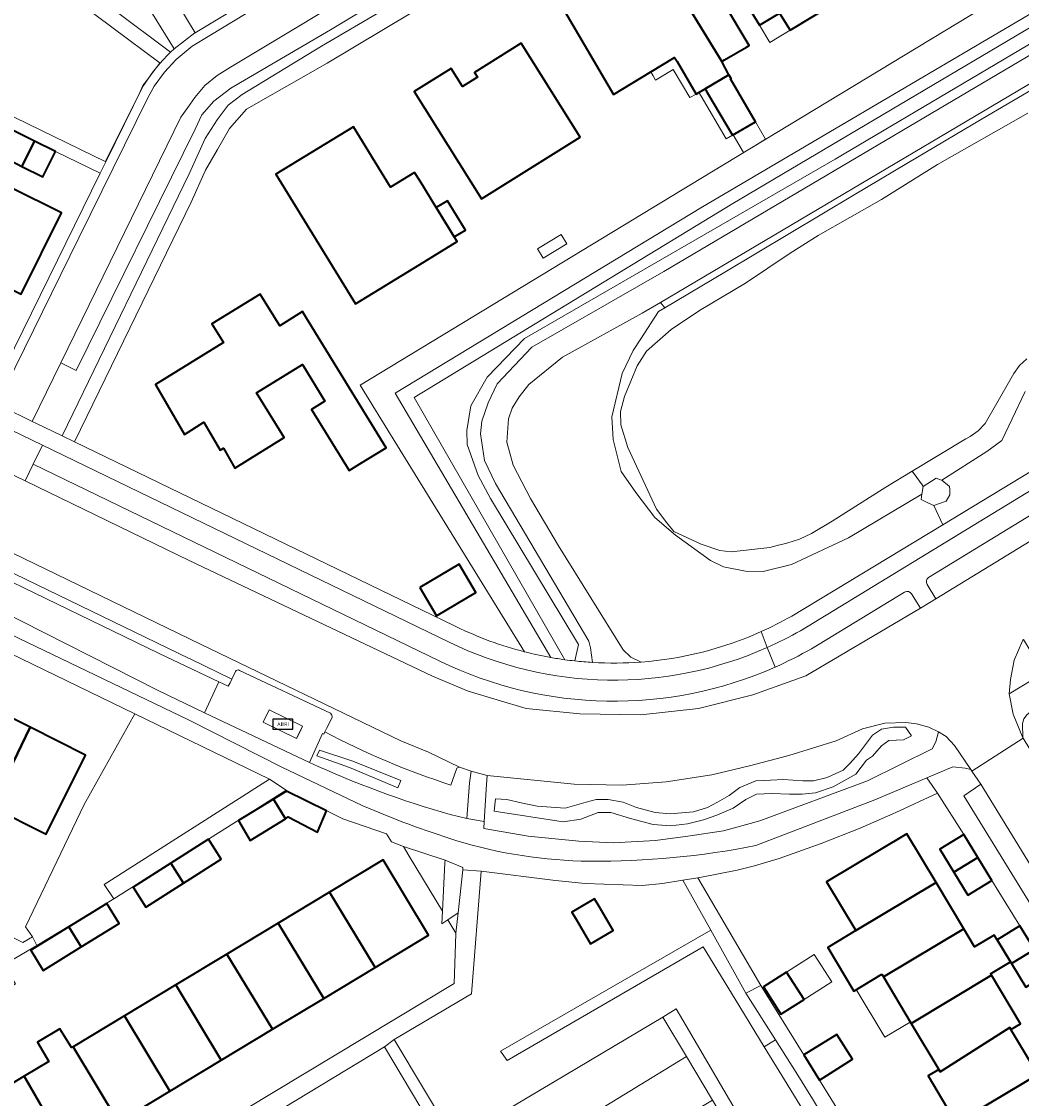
# Model space of a CAD drawing. Extents: x 147051 to 149075, y 463071 to 465537.
# Tile 93 of 229: x 147983 to 148083, y 464127 to 464235. Entities that reach past the tile are written whole.
import ezdxf
from ezdxf.enums import TextEntityAlignment as Align

# ---------------------------------------------------------------- set-up
doc = ezdxf.new("R2010")
doc.units = 0
doc.header["$LTSCALE"] = 0.5
doc.layers.get('0').update_dxf_attribs({"linetype": 'CONTINUOUS'})
for name, color, linetype, lineweight in [('B-PV-GR-BEPLANTING_CULTUUR_BOSPLANTSOEN-GV', 252, 'CONTINUOUS', 18), ('B-PV-GR-BEPLANTING_CULTUUR_HEESTERS-GV', 252, 'CONTINUOUS', 18), ('B-PV-IE-MEUBILAIR_WEGMEUBILAIR-S', 252, 'CONTINUOUS', 25), ('B-PV-IE-TERREINAFSCHEIDING_KUNSTMATIG_HEKWERK-G', 252, 'CONTINUOUS', 18), ('B-PV-OG-BEBOUWING-GV', 6, 'CONTINUOUS', 35), ('B-PV-OG-BEBOUWING_LUIFEL-GV', 6, 'CONTINUOUS', 18), ('B-PV-OG-TERREIN_BEGROEID-GV', 252, 'CONTINUOUS', 18), ('B-PV-OG-TERREIN_ERF-GV', 252, 'CONTINUOUS', 18), ('B-PV-OG-WATER_SLOOT-GV', 252, 'CONTINUOUS', 18), ('B-PV-VH-GESLOTENVERHARDING_ASFALT-GV', 252, 'CONTINUOUS', 18), ('B-PV-VH-GESLOTENVERHARDING_BETON-GV', 252, 'CONTINUOUS', 18), ('B-PV-VH-ONVERHARD_ZAND-GV', 252, 'CONTINUOUS', 18), ('B-PV-VH-OPENVERHARDING_BETONSTRAATSTEEN-GV', 252, 'CONTINUOUS', 18), ('B-PV-VH-OPENVERHARDING_TEGEL-GV', 252, 'CONTINUOUS', 18)]:
    doc.layers.add(name, color=color, linetype=linetype, lineweight=lineweight)
doc.styles.add('NLCS-ISO', font='NLCS-ISO.ttf')

# ---------------------------------------------------------------- blocks, each defined once
blk = doc.blocks.new('SIE-WEG_ABRI-SO')
blk.add_lwpolyline([(-5, -2.5), (5, -2.5), (5, 2.5), (-5, 2.5)], close=True)
at = {"style": 'NLCS-ISO'}
blk.add_text('ABRI', height=1.8, dxfattribs=at).set_placement((0, 0), align=Align.MIDDLE_CENTER)

msp = doc.modelspace()

# ---------------------------------------------------------------- linework, layer by layer
at = {"layer": 'B-PV-GR-BEPLANTING_CULTUUR_BOSPLANTSOEN-GV', "flags": 128}
for points in [[(148035.994, 464171.41), (148020.514, 464197.722), (148050.949, 464216.177), (148114.967, 464253.914), (148113.201, 464256.828), (148112.455, 464256.375), (148052.042, 464219.762), (148030.25, 464206.556), (148017.016, 464198.535), (148018.548, 464196.032), (148033.384, 464171.977)], [(148114.967, 464253.914), (148050.949, 464216.177)], [(148115.433, 464252.969), (148054.113, 464216.631)], [(148054.113, 464216.631), (148115.433, 464252.969)], [(148064.3, 464221.039), (148105.035, 464245.153)], [(148033.389, 464203.177), (148064.3, 464221.039)], [(148054.113, 464216.631), (148022.398, 464197.297)], [(148022.398, 464197.297), (148054.113, 464216.631)], [(148050.949, 464216.177), (148020.514, 464197.722)], [(148029.667, 464199.307), (148033.389, 464203.177)], [(148028.03, 464196.479), (148029.667, 464199.307)], [(148020.514, 464197.722), (148035.994, 464171.41)], [(148022.398, 464197.297), (148037.387, 464171.189)], [(148037.387, 464171.189), (148022.398, 464197.297)], [(148027.633, 464193.998), (148028.03, 464196.479)], [(148027.683, 464192.609), (148027.633, 464193.998)], [(148028.774, 464189.533), (148027.683, 464192.609)], [(148030.015, 464187.25), (148028.774, 464189.533)], [(148038.747, 464172.713), (148030.015, 464187.25)], [(148038.398, 464171.064), (148038.747, 464172.713)]]:
    msp.add_lwpolyline(points, dxfattribs=at)
at = {"layer": 'B-PV-GR-BEPLANTING_CULTUUR_BOSPLANTSOEN-GV'}
for points in [[(148033.384, 464171.977, 0.0187227), (148035.994, 464171.41)], [(148035.994, 464171.41, 0.0094365), (148037.387, 464171.189)], [(148037.387, 464171.189, 0.00694), (148038.398, 464171.064)]]:
    msp.add_lwpolyline(points, format="xyb", dxfattribs=at)
at = {"layer": 'B-PV-GR-BEPLANTING_CULTUUR_BOSPLANTSOEN-GV', "flags": 128}
for points in [[(148057.246, 464132.644), (148058.357, 464133.343), (148055.429, 464137.99), (148051.93, 464144.256), (148030.986, 464132.199), (148031.67, 464131.288), (148051.163, 464142.604), (148054.345, 464137.394)], [(148058.357, 464133.343), (148057.246, 464132.644), (148059.256, 464129.352), (148063.033, 464123.168), (148075.271, 464103.246), (148076.196, 464103.766), (148071.111, 464112.291), (148066.412, 464120.169), (148062.061, 464127.464), (148060.413, 464130.08)]]:
    msp.add_lwpolyline(points, close=True, dxfattribs=at)
at = {"layer": 'B-PV-GR-BEPLANTING_CULTUUR_HEESTERS-GV', "flags": 128}
for points in [[(147993.593, 464240), (147998.508, 464232.007), (148000.557, 464233.603), (148000.589, 464233.622), (147995.914, 464241.375)], [(148074.801, 464189.116), (148074.349, 464189.273), (148073.066, 464188.45), (148072.941, 464187.661), (148072.859, 464187.13), (148073.604, 464186.778), (148074.129, 464186.529), (148075.369, 464186.99), (148075.736, 464187.616), (148075.711, 464188.135), (148075.696, 464188.44), (148074.919, 464189.069)], [(148008.006, 464159.301), (147994.595, 464165.803), (147989.568, 464156.782), (147983.727, 464144.575), (147984.41, 464143.575), (147984.837, 464142.724), (147992.513, 464147.389), (147991.534, 464148.814)], [(148038.556, 464145.279), (148038.102, 464146.057), (148040.365, 464147.375), (148040.818, 464146.597), (148042.208, 464144.213), (148039.947, 464142.895)], [(147986.84, 464112.895), (147989.018, 464112.473), (147991.846, 464112.376), (147993.648, 464112.553), (147995.098, 464113.131), (148000, 464116.217), (148014.559, 464125.383), (148016.719, 464126.183), (148017.669, 464126.222), (148020.294, 464126.141), (148023.884, 464125.173), (148019.445, 464132.629)]]:
    msp.add_lwpolyline(points, close=True, dxfattribs=at)
msp.add_lwpolyline([(148063.033, 464123.168), (148059.256, 464129.352), (148057.246, 464132.644), (148054.345, 464137.394), (148051.163, 464142.604), (148031.67, 464131.288), (148030.986, 464132.199), (148051.93, 464144.256), (148049.155, 464149.226), (148047.12, 464148.909), (148045.092, 464148.708), (148039.417, 464148.9), (148036.47, 464149.21), (148029.079, 464150.122), (148028.11, 464137.929), (148020.396, 464133.354), (148026.462, 464123.292), (148047.163, 464135.577), (148048.473, 464136.437), (148049.478, 464134.721), (148054.577, 464126.011)], dxfattribs=at)
at = {"layer": 'B-PV-IE-TERREINAFSCHEIDING_KUNSTMATIG_HEKWERK-G', "flags": 128}
msp.add_lwpolyline([(147991.688, 464220.803), (147995.094, 464227.682), (147995.392, 464228.376), (147995.888, 464229.005), (147996.517, 464229.865), (147997.079, 464230.592)], dxfattribs=at)
at = {"layer": 'B-PV-OG-BEBOUWING-GV', "flags": 128}
for points in [[(148042.246, 464227.462), (148045.951, 464229.716), (148048.326, 464231.155), (148048.571, 464230.751), (148050.464, 464227.519), (148050.75, 464227.686), (148051.367, 464228.047), (148053.73, 464229.431), (148053.022, 464230.751), (148049.082, 464237.225), (148046.612, 464235.747), (148043.561, 464240.955), (148036.735, 464236.872)], [(148033.05, 464232.581), (148028.405, 464229.672), (148028.699, 464229.204), (148027.22, 464228.277), (148026.095, 464230.074), (148022.411, 464227.767), (148029.107, 464217.077), (148038.913, 464223.219)], [(148051.367, 464228.047), (148051.582, 464227.68), (148054.084, 464223.406), (148056.378, 464224.749), (148053.876, 464229.023), (148053.945, 464229.064), (148053.73, 464229.431)], [(147980.716, 464221.623), (147982.93, 464220.522), (147983.354, 464220.311), (147984.598, 464222.836), (147981.97, 464224.143)], [(148022.45, 464219.706), (148020.03, 464218.258), (148016.349, 464224.266), (148008.648, 464219.549), (148016.564, 464206.63), (148022.957, 464210.546), (148026.669, 464212.82), (148026.384, 464213.285), (148024.591, 464216.212), (148022.988, 464218.828)], [(147984.598, 464222.836), (147983.354, 464220.311), (147985.447, 464219.27), (147986.7, 464221.79)], [(147978.298, 464210.046), (147983.289, 464207.587), (147987.287, 464215.703), (147982.296, 464218.162)], [(148026.384, 464213.285), (148027.505, 464213.972), (148025.712, 464216.899), (148024.591, 464216.212)], [(148011.699, 464205.197), (148011.295, 464205.856), (148009.017, 464204.449), (148007.072, 464207.596), (148002.26, 464204.622), (148003.408, 464202.764), (147996.669, 464198.592), (147999.543, 464193.62), (148001.475, 464194.833), (148003.098, 464192.062), (148003.419, 464192.246), (148004.566, 464190.275), (148009.463, 464193.3), (148006.702, 464197.769), (148011.276, 464200.594), (148013.524, 464196.929), (148012.187, 464196.11), (148015.916, 464190.027), (148016.991, 464190.686), (148019.61, 464192.291)], [(148022.952, 464178.375), (148024.614, 464175.558), (148028.553, 464177.882), (148026.891, 464180.699)], [(147984.173, 464164.457), (147978.782, 464167.149), (147974.908, 464159.241), (147980.334, 464156.53)], [(147980.334, 464156.53), (147985.765, 464153.817), (147989.701, 464161.695), (147984.173, 464164.457)], [(148008.401, 464157.31), (148004.918, 464155.188), (148006.092, 464153.198), (148009.581, 464155.353)], [(148009.581, 464155.353), (148009.869, 464155.531), (148012.781, 464154.019), (148013.676, 464156.133), (148009.687, 464158.093), (148008.401, 464157.31)], [(147999.447, 464148.939), (148003.194, 464151.321), (148001.932, 464153.306), (147998.186, 464150.924)], [(148074.353, 464148.993), (148071.455, 464153.843), (148063.452, 464149.06), (148066.353, 464144.206)], [(148078.514, 464151.483), (148077.112, 464153.774), (148074.72, 464152.311), (148076.108, 464150.043)], [(147998.186, 464150.924), (147994.439, 464148.542), (147995.7, 464146.558), (147999.447, 464148.939)], [(148018.51, 464140.547), (148023.842, 464143.762), (148019.321, 464151.259), (148013.989, 464148.044)], [(148077.526, 464147.725), (148079.918, 464149.189), (148078.514, 464151.483), (148076.108, 464150.043)], [(148068.948, 464139.864), (148069.11, 464139.592), (148077.1, 464144.398), (148074.353, 464148.993), (148066.353, 464144.206), (148063.562, 464142.536), (148066.16, 464138.196)], [(148013.989, 464148.044), (148008.881, 464144.963), (148013.402, 464137.466), (148018.51, 464140.547)], [(147989.254, 464142.58), (147993.039, 464144.917), (147991.802, 464146.921), (147988.017, 464144.584)], [(148038.556, 464145.279), (148039.947, 464142.895), (148042.208, 464144.213), (148040.818, 464146.597), (148040.365, 464147.375), (148038.102, 464146.057)], [(147988.017, 464144.584), (147984.231, 464142.247), (147985.468, 464140.243), (147989.254, 464142.58)], [(148008.292, 464134.384), (148013.402, 464137.466), (148008.881, 464144.963), (148003.771, 464141.881)], [(148081.758, 464141.089), (148081.845, 464140.947), (148084.137, 464142.325), (148082.704, 464144.678), (148080.42, 464143.286)], [(148071.882, 464134.955), (148079.872, 464139.76), (148079.783, 464139.909), (148081.758, 464141.089), (148080.42, 464143.286), (148080.125, 464143.77), (148078.173, 464142.603), (148077.1, 464144.398), (148069.11, 464139.592)], [(148084.137, 464142.325), (148081.845, 464140.947), (148083.286, 464138.581), (148085.491, 464139.924), (148085.57, 464139.972)], [(148003.183, 464131.303), (148008.292, 464134.384), (148003.771, 464141.881), (147998.662, 464138.8)], [(148061.212, 464137.343), (148059.471, 464140.082), (148057.17, 464138.622), (148058.91, 464135.881)], [(148081.68, 464134.572), (148081.808, 464134.357), (148082.761, 464134.926), (148079.872, 464139.76), (148071.882, 464134.955), (148074.621, 464130.372), (148074.749, 464130.157)], [(147998.662, 464138.8), (147993.553, 464135.719), (147998.074, 464128.222), (148003.183, 464131.303)], [(147992.964, 464125.141), (147998.074, 464128.222), (147993.553, 464135.719), (147988.443, 464132.638)], [(147987.947, 464122.115), (147992.964, 464125.141), (147988.443, 464132.638), (147988.306, 464132.555), (147987.146, 464134.422), (147984.907, 464133.102), (147986.047, 464131.193), (147983.574, 464129.701)], [(148061.195, 464131.834), (148062.741, 464129.334), (148066.025, 464131.417), (148064.472, 464133.862)], [(148084.481, 464129.884), (148081.808, 464134.357), (148081.68, 464134.572), (148074.749, 464130.157), (148074.621, 464130.372), (148073.564, 464129.74), (148076.367, 464125.05)], [(147983.574, 464129.701), (147978.003, 464126.342), (147982.525, 464118.845), (147987.947, 464122.115)], [(148087.237, 464125.273), (148084.481, 464129.884), (148076.367, 464125.05), (148079.13, 464120.427)]]:
    msp.add_lwpolyline(points, close=True, dxfattribs=at)
for points in [[(148049.082, 464237.225), (148053.022, 464230.751), (148053.303, 464230.915), (148055.483, 464232.191), (148055.754, 464232.35), (148053.235, 464236.567)], [(148055.186, 464236.988), (148056.773, 464234.367), (148058.784, 464235.584), (148059.823, 464233.869), (148064.512, 464236.707)]]:
    msp.add_lwpolyline(points, dxfattribs=at)
at = {"layer": 'B-PV-OG-BEBOUWING_LUIFEL-GV', "flags": 128}
for points in [[(148059.823, 464233.869), (148058.784, 464235.584), (148056.773, 464234.367), (148057.812, 464232.652)], [(148045.951, 464229.716), (148046.185, 464229.324), (148046.43, 464228.914), (148048.171, 464229.956), (148049.846, 464227.157), (148050.464, 464227.519), (148048.571, 464230.751), (148048.326, 464231.155)], [(148050.965, 464227.319), (148053.467, 464223.045), (148054.084, 464223.406), (148051.582, 464227.68), (148051.367, 464228.047), (148050.75, 464227.686)], [(148055.191, 464221.687), (148056.057, 464222.194), (148057.385, 464223.028), (148056.378, 464224.749), (148054.159, 464223.45)], [(148034.695, 464212.107), (148035.259, 464211.176), (148037.612, 464212.603), (148037.048, 464213.533)], [(148011.299, 464164.57), (148007.973, 464166.194), (148007.375, 464164.969), (148010.701, 464163.345)], [(148025.765, 464145.276), (148026.774, 464145.966), (148027.23, 464150.269), (148027.254, 464150.511), (148025.472, 464151.215), (148025.46, 464150.968), (148025.232, 464146.15), (148025.171, 464144.87)], [(148059.471, 464140.082), (148061.212, 464137.343), (148063.973, 464139.097), (148062.233, 464141.835)], [(148068.948, 464139.864), (148066.401, 464138.34), (148069.242, 464133.59), (148071.783, 464135.104), (148069.11, 464139.592)]]:
    msp.add_lwpolyline(points, close=True, dxfattribs=at)
at = {"layer": 'B-PV-OG-TERREIN_BEGROEID-GV', "flags": 128}
for points in [[(147982.692, 464241.386), (147977.802, 464238.446), (147972.653, 464235.337), (147968.802, 464241.857), (147964.211, 464249.544), (147971.733, 464259.606), (147969.474, 464263.356), (147966.992, 464267.51), (147966.571, 464267.258), (147956.131, 464261.016), (147944.577, 464254.092), (147944.846, 464253.645), (147949.378, 464246.104), (147953.376, 464239.535), (147963.379, 464234.624), (147971.632, 464230.594), (147982.646, 464225.18), (147991.694, 464220.769), (147995.393, 464228.27), (147996.422, 464229.767), (147997.111, 464230.588)], [(148047.358, 464206.241), (148053.314, 464209.78), (148066.202, 464217.48), (148071.427, 464220.59), (148078.946, 464225.034), (148088.656, 464230.771), (148093.817, 464233.799), (148098.443, 464236.513), (148104.866, 464239.19), (148109.685, 464240.875), (148115.301, 464242.286), (148121.145, 464244.283), (148121.982, 464244.721), (148129.339, 464248.567), (148132.466, 464250.789), (148135.457, 464254.085), (148134.541, 464254.846), (148133.896, 464255.254), (148133.144, 464255.113), (148132.517, 464254.945), (148122.633, 464250.235), (148110.083, 464244.18), (148099.91, 464238.198), (148046.93, 464206.775)], [(147993.593, 464240), (147990.023, 464245.805), (147984.086, 464242.226), (147992.473, 464235.95), (147998.149, 464231.681), (147998.508, 464232.007)], [(147978.754, 464177.329), (147996.919, 464168.128), (148001.526, 464165.91), (148002.963, 464168.982), (147997.026, 464171.806), (147991.347, 464174.548), (147980.084, 464179.989), (147979.143, 464178.107)], [(148002.963, 464168.982), (148003.897, 464168.537), (148004.072, 464168.89), (148004.25, 464169.25), (148000.105, 464171.273), (148000, 464171.324), (147980.468, 464180.759), (147980.084, 464179.989), (147991.347, 464174.548), (147997.026, 464171.806)], [(148082.142, 464171.147), (148081.769, 464169.233), (148081.627, 464167.784), (148085.08, 464169.868), (148083.041, 464173.212), (148082.976, 464173.126)], [(148067.031, 464164.29), (148064.409, 464163.125), (148059.695, 464161.656), (148055.777, 464160.618), (148052.044, 464159.713), (148047.477, 464159.021), (148043.106, 464158.693), (148038.317, 464158.799), (148029.685, 464159.658), (148029.613, 464158.761), (148029.377, 464155.074), (148029.333, 464154.379), (148033.746, 464153.619), (148038.792, 464153.109), (148042.216, 464152.943), (148046.42, 464153.194), (148049.651, 464153.606), (148053.183, 464154.139), (148056.796, 464155.147), (148067.521, 464159.122), (148073.96, 464162.297), (148074.343, 464163.018), (148074.58, 464163.991), (148073.635, 464164.477), (148072.414, 464164.817), (148071.34, 464164.929), (148069.239, 464164.879)], [(148037.248, 464155.052), (148038.984, 464155.319), (148040.721, 464155.987), (148041.99, 464155.987), (148043.927, 464155.386), (148046.198, 464154.785), (148047.934, 464154.651), (148049.604, 464154.852), (148051.207, 464155.252), (148052.543, 464155.72), (148054.146, 464156.388), (148055.415, 464157.256), (148056.484, 464157.79), (148058.02, 464157.857), (148059.756, 464157.79), (148061.025, 464157.79), (148062.361, 464157.924), (148064.098, 464158.525), (148066.369, 464159.794), (148067.437, 464161.197), (148068.039, 464161.598), (148068.907, 464162.599), (148069.642, 464163.134), (148071.111, 464163.201), (148071.912, 464163.601), (148071.311, 464164.47), (148070.109, 464164.47), (148068.907, 464164.269), (148068.039, 464163.668), (148066.636, 464161.798), (148065.768, 464160.863), (148065.1, 464160.195), (148063.497, 464159.46), (148062.161, 464159.126), (148061.092, 464159.126), (148059.155, 464159.26), (148057.886, 464159.193), (148056.417, 464159.126), (148054.814, 464158.458), (148053.745, 464157.657), (148052.61, 464156.989), (148051.608, 464156.455), (148050.205, 464156.054), (148047.868, 464155.853), (148046.398, 464155.987), (148044.528, 464156.455), (148043.192, 464156.989), (148041.723, 464157.256), (148040.521, 464157.256), (148039.519, 464156.989), (148037.448, 464156.388), (148034.643, 464156.588), (148033.04, 464156.922), (148031.637, 464157.256), (148030.502, 464157.323), (148030.368, 464156.121)], [(148030.502, 464157.323), (148031.637, 464157.256), (148033.04, 464156.922), (148034.643, 464156.588), (148037.448, 464156.388), (148039.519, 464156.989), (148040.521, 464157.256), (148041.723, 464157.256), (148043.192, 464156.989), (148044.528, 464156.455), (148046.398, 464155.987), (148047.868, 464155.853), (148050.205, 464156.054), (148051.608, 464156.455), (148052.61, 464156.989), (148053.745, 464157.657), (148054.814, 464158.458), (148056.417, 464159.126), (148057.886, 464159.193), (148059.155, 464159.26), (148061.092, 464159.126), (148062.161, 464159.126), (148063.497, 464159.46), (148065.1, 464160.195), (148065.768, 464160.863), (148066.636, 464161.798), (148068.039, 464163.668), (148068.907, 464164.269), (148070.109, 464164.47), (148071.311, 464164.47), (148071.912, 464163.601), (148071.111, 464163.201), (148069.642, 464163.134), (148068.907, 464162.599), (148068.039, 464161.598), (148067.437, 464161.197), (148066.369, 464159.794), (148064.098, 464158.525), (148062.361, 464157.924), (148061.025, 464157.79), (148059.756, 464157.79), (148058.02, 464157.857), (148056.484, 464157.79), (148055.415, 464157.256), (148054.146, 464156.388), (148052.543, 464155.72), (148051.207, 464155.252), (148049.604, 464154.852), (148047.934, 464154.651), (148046.198, 464154.785), (148043.927, 464155.386), (148041.99, 464155.987), (148040.721, 464155.987), (148038.984, 464155.319), (148037.248, 464155.052), (148030.368, 464156.121)], [(148012.699, 464161.626), (148012.98, 464162.169), (148016.294, 464161.093), (148021.075, 464159.174), (148020.792, 464158.421), (148015.975, 464160.467)], [(148015.975, 464160.467), (148020.792, 464158.421), (148021.075, 464159.174), (148016.294, 464161.093), (148012.98, 464162.169), (148012.699, 464161.626)]]:
    msp.add_lwpolyline(points, close=True, dxfattribs=at)
for points in [[(148047.261, 464209.833), (148107.775, 464245.658)], [(148105.035, 464245.153), (148064.3, 464221.039)], [(148088.656, 464230.771), (148078.946, 464225.034), (148071.427, 464220.59), (148066.202, 464217.48), (148053.314, 464209.78), (148047.358, 464206.241), (148046.712, 464205.857), (148044.95, 464203.146), (148044.19, 464201.981), (148043.103, 464199.687), (148042.067, 464195.381), (148042.199, 464193.132), (148043.008, 464189.942), (148044.452, 464187.851), (148046.37, 464185.34), (148048.414, 464183.573), (148051.884, 464181.054), (148053.192, 464180.452), (148055.396, 464179.993), (148057.157, 464179.984), (148059.95, 464180.668), (148065.638, 464183.335), (148072.941, 464187.661), (148073.066, 464188.45), (148072.959, 464188.596), (148072.434, 464189.323), (148071.987, 464189.955), (148069.359, 464188.365), (148063.994, 464184.975), (148061.962, 464183.763), (148060.758, 464183.196), (148059.495, 464182.777), (148058.519, 464182.564), (148057.812, 464182.354), (148053.96, 464181.936), (148052.833, 464182.048), (148050.976, 464182.706), (148048.265, 464183.971), (148047.547, 464184.801), (148046.532, 464186.164), (148043.663, 464192.334), (148042.959, 464194.576), (148042.947, 464195.889), (148043.332, 464197.412), (148044.585, 464200.458), (148045.54, 464201.906), (148047.969, 464204.059), (148050.804, 464205.968), (148055.378, 464208.686), (148059.814, 464211.68), (148062.627, 464213.437), (148068.933, 464217.025), (148074.497, 464220.489), (148083.479, 464225.597)], [(148064.3, 464221.039), (148033.389, 464203.177)], [(148034.119, 464202.31), (148047.261, 464209.833)], [(148047.358, 464206.241), (148046.93, 464206.775), (148045.087, 464205.682), (148037.183, 464201.299), (148033.8, 464198.588), (148032.861, 464197.373), (148032.147, 464196.231), (148031.784, 464195.16), (148031.632, 464192.861), (148032.255, 464190.552), (148033.967, 464187.256), (148036.762, 464182.521), (148043.192, 464172.165), (148043.984, 464171.455), (148044.986, 464170.955)], [(148059.983, 464175.533), (148075.012, 464184.634), (148074.129, 464186.529), (148073.604, 464186.778), (148072.859, 464187.13), (148072.941, 464187.661), (148065.638, 464183.335), (148059.95, 464180.668), (148057.157, 464179.984), (148055.396, 464179.993), (148053.192, 464180.452), (148051.884, 464181.054), (148048.414, 464183.573), (148046.37, 464185.34), (148044.452, 464187.851), (148043.008, 464189.942), (148042.199, 464193.132), (148042.067, 464195.381), (148043.103, 464199.687), (148044.19, 464201.981), (148044.95, 464203.146), (148046.712, 464205.857), (148047.358, 464206.241)], [(148033.389, 464203.177), (148029.667, 464199.307)], [(148030.65, 464198.675), (148034.119, 464202.31)], [(148083.376, 464201.149), (148082.673, 464200.479), (148082.089, 464199.703), (148081.702, 464198.983), (148079.247, 464194.7), (148078.54, 464193.993), (148077.73, 464193.408), (148077.314, 464193.178), (148071.987, 464189.955), (148072.434, 464189.323), (148072.959, 464188.596), (148073.066, 464188.45), (148074.349, 464189.273), (148074.801, 464189.116), (148074.919, 464189.069), (148079.42, 464191.927), (148080.899, 464193.011), (148081.932, 464195.178), (148083.209, 464197.91)], [(148029.667, 464199.307), (148028.03, 464196.479)], [(148029.778, 464196.759), (148030.65, 464198.675)], [(148083.209, 464197.91), (148081.932, 464195.178), (148080.899, 464193.011), (148079.42, 464191.927), (148074.919, 464189.069), (148075.696, 464188.44), (148075.711, 464188.135), (148075.736, 464187.616), (148075.369, 464186.99), (148074.129, 464186.529), (148075.012, 464184.634), (148096.628, 464197.723)], [(148028.03, 464196.479), (148027.633, 464193.998)], [(148029.131, 464194.941), (148029.778, 464196.759)], [(148028.991, 464193.692), (148029.131, 464194.941)], [(148027.633, 464193.998), (148027.683, 464192.609)], [(148097.829, 464194.167), (148073.607, 464179.371)], [(148029.41, 464191.036), (148028.991, 464193.692)], [(148027.683, 464192.609), (148028.774, 464189.533)], [(147984.477, 464190.656), (147983.667, 464188.993)], [(148024.952, 464171.047), (147984.477, 464190.656)], [(148030.483, 464188.723), (148029.41, 464191.036)], [(148028.774, 464189.533), (148030.015, 464187.25)], [(147983.667, 464188.993), (148000, 464181.08)], [(148039.776, 464173.031), (148030.483, 464188.723)], [(148030.015, 464187.25), (148038.747, 464172.713)], [(148074.332, 464177.255), (148087.314, 464185.175)], [(148000, 464181.08), (148024.22, 464169.553)], [(148071.225, 464177.906), (148061.952, 464172.283)], [(148072.789, 464176.304), (148071.91, 464177.739)], [(148073.453, 464178.691), (148074.332, 464177.255)], [(148061.381, 464169.586), (148072.789, 464176.304)], [(148038.747, 464172.713), (148038.398, 464171.064)], [(148039.944, 464172.379), (148039.776, 464173.031)], [(148040.156, 464170.916), (148039.944, 464172.379)], [(148024.22, 464169.553), (148027.778, 464168.06)], [(148056.112, 464167.705), (148061.381, 464169.586)], [(148027.778, 464168.06), (148033.544, 464166.322)], [(148050.699, 464166.322), (148056.112, 464167.705)], [(148033.544, 464166.322), (148038.902, 464165.807)], [(148044.97, 464165.683), (148050.699, 464166.322)], [(148038.902, 464165.807), (148044.97, 464165.683)], [(148013.289, 464163.826), (148011.993, 464160.943)], [(148013.407, 464163.766), (148013.289, 464163.826)], [(148013.524, 464164.002), (148013.407, 464163.766)], [(148028.075, 464160.093), (148026.913, 464160.497)], [(148026.65, 464160.377), (148026.063, 464158.708)], [(148027.901, 464158.934), (148028.075, 464160.093)], [(148027.661, 464155.39), (148027.901, 464158.934)], [(148025.977, 464155.765), (148027.661, 464155.39)]]:
    msp.add_lwpolyline(points, dxfattribs=at)
at = {"layer": 'B-PV-OG-TERREIN_BEGROEID-GV'}
for points in [[(148073.607, 464179.371, 0.4091541), (148073.453, 464178.691)], [(148071.91, 464177.739, 0.4131406), (148071.225, 464177.906)], [(148056.927, 464173.983, 0.0242763), (148059.983, 464175.533)], [(148044.986, 464170.955, 0.0867657), (148056.927, 464173.983)], [(148061.952, 464172.283, -0.0256748), (148058.331, 464170.45)], [(148058.331, 464170.45, -0.2210666), (148024.952, 464171.047)], [(148038.398, 464171.064, 0.0125213), (148040.156, 464170.916)], [(148026.063, 464158.708, -0.0451401), (148013.524, 464164.002)], [(148011.993, 464160.943, 0.0386167), (148025.977, 464155.765)], [(148026.913, 464160.497, 0.2493537), (148026.65, 464160.377)]]:
    msp.add_lwpolyline(points, format="xyb", dxfattribs=at)
at = {"layer": 'B-PV-OG-TERREIN_ERF-GV', "flags": 128}
for points in [[(148033.384, 464171.977), (148018.548, 464196.032), (148017.016, 464198.535), (148030.25, 464206.556), (148052.042, 464219.762), (148112.455, 464256.375), (148111.919, 464257.256), (148107.721, 464264.157), (148103.132, 464271.815), (148097.575, 464281.008), (148093.233, 464278.417), (148068.904, 464263.901), (148045.176, 464249.4), (148013.746, 464230.588), (148005.715, 464226.006), (148004.017, 464224.101), (148002.841, 464221.989), (148001.617, 464219.927), (148000.204, 464216.743), (147988.601, 464192.881)], [(148053.235, 464236.567), (148055.754, 464232.35), (148055.483, 464232.191), (148053.303, 464230.915), (148053.022, 464230.751), (148053.73, 464229.431), (148053.945, 464229.064), (148053.876, 464229.023), (148056.378, 464224.749), (148054.084, 464223.406), (148051.582, 464227.68), (148051.367, 464228.047), (148050.75, 464227.686), (148050.464, 464227.519), (148048.571, 464230.751), (148048.326, 464231.155), (148045.951, 464229.716), (148042.246, 464227.462), (148036.735, 464236.872)], [(148064.512, 464236.707), (148059.823, 464233.869), (148058.784, 464235.584), (148056.773, 464234.367), (148055.186, 464236.988)], [(147980.03, 464197.033), (147991.135, 464219.649), (147986.7, 464221.79), (147985.447, 464219.27), (147983.354, 464220.311), (147982.93, 464220.522)], [(147988.601, 464192.881), (148026.344, 464174.596), (148026.615, 464174.464)], [(147982.243, 464143.64), (147983.435, 464143.023), (147984.41, 464143.575), (147983.727, 464144.575), (147989.568, 464156.782), (147994.595, 464165.803), (147979.856, 464172.95)], [(147984.836, 464113.919), (148026.372, 464138.95), (148026.555, 464143.9), (148026.562, 464143.97), (148025.765, 464145.276), (148025.171, 464144.87), (148025.232, 464146.15), (148021.892, 464151.624), (148021.344, 464152.593), (148020.144, 464153.067), (148019.645, 464153.836), (148015.311, 464155.337), (148009.668, 464158.205), (147992.513, 464147.389), (147984.837, 464142.724), (147982.195, 464141.152), (147981.563, 464140.777), (147982.713, 464138.897), (147978.841, 464136.53), (147974.969, 464134.162), (147973.891, 464135.924), (147971.062, 464134.274), (147971.815, 464133.249), (147977.989, 464122.57)], [(148076.367, 464125.05), (148073.564, 464129.74), (148074.621, 464130.372), (148071.882, 464134.955), (148069.11, 464139.592), (148068.948, 464139.864), (148066.16, 464138.196), (148063.562, 464142.536), (148066.353, 464144.206), (148063.452, 464149.06), (148071.455, 464153.843), (148074.353, 464148.993), (148077.1, 464144.398), (148078.173, 464142.603), (148080.125, 464143.77), (148080.42, 464143.286), (148082.704, 464144.678), (148079.918, 464149.189), (148077.526, 464147.725), (148076.108, 464150.043), (148074.72, 464152.311), (148077.112, 464153.774), (148074.483, 464157.889), (148070.359, 464155.962), (148066.79, 464154.404), (148062.921, 464152.874), (148058.727, 464151.398), (148056.293, 464150.651), (148054.563, 464150.246), (148050.853, 464149.49), (148050.645, 464149.458), (148056.919, 464138.745), (148061.195, 464131.834), (148064.472, 464133.862), (148066.025, 464131.417), (148062.741, 464129.334), (148072.705, 464113.229)], [(148093.953, 464126.269), (148090.979, 464130.542), (148088.799, 464129.212), (148087.348, 464131.592), (148085.923, 464133.928), (148088.195, 464135.313), (148085.491, 464139.924), (148083.286, 464138.581), (148081.845, 464140.947), (148081.758, 464141.089), (148079.783, 464139.909), (148079.872, 464139.76), (148082.761, 464134.926), (148081.808, 464134.357), (148084.481, 464129.884), (148087.237, 464125.273)]]:
    msp.add_lwpolyline(points, dxfattribs=at)
for points in [[(148033.05, 464232.581), (148038.913, 464223.219), (148029.107, 464217.077), (148022.411, 464227.767), (148026.095, 464230.074), (148027.22, 464228.277), (148028.699, 464229.204), (148028.405, 464229.672)], [(147958.879, 464219.612), (147953.811, 464222.109), (147957.809, 464230.225), (147962.877, 464227.728), (147967.713, 464225.346), (147972.574, 464222.951), (147977.435, 464220.557), (147979.644, 464219.469), (147981.871, 464218.371), (147982.296, 464218.162), (147987.287, 464215.703), (147983.289, 464207.587), (147978.298, 464210.046), (147973.437, 464212.44), (147968.576, 464214.835), (147963.715, 464217.23)], [(148026.384, 464213.285), (148026.669, 464212.82), (148022.957, 464210.546), (148016.564, 464206.63), (148008.648, 464219.549), (148016.349, 464224.266), (148020.03, 464218.258), (148022.45, 464219.706), (148022.988, 464218.828), (148024.591, 464216.212), (148025.712, 464216.899), (148027.505, 464213.972)], [(148011.699, 464205.197), (148019.61, 464192.291), (148016.991, 464190.686), (148015.916, 464190.027), (148012.187, 464196.11), (148013.524, 464196.929), (148011.276, 464200.594), (148006.702, 464197.769), (148009.463, 464193.3), (148004.566, 464190.275), (148003.419, 464192.246), (148003.098, 464192.062), (148001.475, 464194.833), (147999.543, 464193.62), (147996.669, 464198.592), (148003.408, 464202.764), (148002.26, 464204.622), (148007.072, 464207.596), (148009.017, 464204.449), (148011.295, 464205.856)], [(147941.522, 464174.273), (147941.281, 464174.393), (147945.192, 464182.221), (147945.433, 464182.101), (147951.125, 464179.258), (147956.401, 464176.622), (147961.665, 464173.992), (147962.348, 464175.359), (147968.059, 464172.506), (147973.43, 464169.823), (147978.782, 464167.149), (147984.173, 464164.457), (147989.701, 464161.695), (147985.765, 464153.817), (147980.334, 464156.53), (147974.908, 464159.241), (147969.583, 464161.901), (147964.205, 464164.588), (147958.713, 464167.332), (147958.533, 464167.419), (147958.503, 464167.433), (147957.864, 464166.109), (147952.724, 464168.677), (147947.331, 464171.371)], [(148022.952, 464178.375), (148026.891, 464180.699), (148028.553, 464177.882), (148024.614, 464175.558)], [(148009.581, 464155.353), (148006.092, 464153.198), (148004.918, 464155.188), (148008.401, 464157.31), (148009.687, 464158.093), (148013.676, 464156.133), (148012.781, 464154.019), (148009.869, 464155.531)], [(147999.447, 464148.939), (147995.7, 464146.558), (147994.439, 464148.542), (147998.186, 464150.924), (148001.932, 464153.306), (148003.194, 464151.321)], [(148025.232, 464146.15), (148025.171, 464144.87), (148025.765, 464145.276), (148026.562, 464143.97), (148026.774, 464145.966), (148027.23, 464150.269), (148027.254, 464150.511), (148025.472, 464151.215), (148021.344, 464152.593), (148021.892, 464151.624)], [(147987.947, 464122.115), (147982.525, 464118.845), (147978.003, 464126.342), (147983.574, 464129.701), (147986.047, 464131.193), (147984.907, 464133.102), (147987.146, 464134.422), (147988.306, 464132.555), (147988.443, 464132.638), (147993.553, 464135.719), (147998.662, 464138.8), (148003.771, 464141.881), (148008.881, 464144.963), (148013.989, 464148.044), (148019.321, 464151.259), (148023.842, 464143.762), (148018.51, 464140.547), (148013.402, 464137.466), (148008.292, 464134.384), (148003.183, 464131.303), (147998.074, 464128.222), (147992.964, 464125.141)], [(147989.254, 464142.58), (147985.468, 464140.243), (147984.231, 464142.247), (147988.017, 464144.584), (147991.802, 464146.921), (147993.039, 464144.917)], [(148061.212, 464137.343), (148058.91, 464135.881), (148057.17, 464138.622), (148059.471, 464140.082)]]:
    msp.add_lwpolyline(points, close=True, dxfattribs=at)
at = {"layer": 'B-PV-OG-TERREIN_ERF-GV'}
msp.add_lwpolyline([(148026.615, 464174.464, 0.0506233), (148033.384, 464171.977)], format="xyb", dxfattribs=at)
at = {"layer": 'B-PV-OG-WATER_SLOOT-GV', "flags": 128}
msp.add_lwpolyline([(148083.479, 464225.597), (148074.497, 464220.489), (148068.933, 464217.025), (148062.627, 464213.437), (148059.814, 464211.68), (148055.378, 464208.686), (148050.804, 464205.968), (148047.969, 464204.059), (148045.54, 464201.906), (148044.585, 464200.458), (148043.332, 464197.412), (148042.947, 464195.889), (148042.959, 464194.576), (148043.663, 464192.334), (148046.532, 464186.164), (148047.547, 464184.801), (148048.265, 464183.971), (148050.976, 464182.706), (148052.833, 464182.048), (148053.96, 464181.936), (148057.812, 464182.354), (148058.519, 464182.564), (148059.495, 464182.777), (148060.758, 464183.196), (148061.962, 464183.763), (148063.994, 464184.975), (148069.359, 464188.365), (148071.987, 464189.955), (148077.314, 464193.178), (148077.73, 464193.408), (148078.54, 464193.993), (148079.247, 464194.7), (148081.702, 464198.983), (148082.089, 464199.703), (148082.673, 464200.479), (148083.376, 464201.149)], dxfattribs=at)
at = {"layer": 'B-PV-VH-GESLOTENVERHARDING_ASFALT-GV', "flags": 128}
msp.add_lwpolyline([(148000.556, 464227.188), (148001.577, 464228.38), (148002.804, 464229.359), (148004.127, 464230.203), (148010.771, 464234.162), (148065.939, 464267.536), (148081.673, 464276.81), (148079.614, 464280.383), (148071.907, 464275.709), (148002.076, 464233.362), (148000.295, 464232.292), (147998.702, 464230.958), (147997.543, 464229.69), (147996.528, 464228.304), (147995.843, 464227.062), (147989.013, 464213.204), (147980.847, 464196.637), (147981.417, 464196.361), (147984.389, 464194.921), (147987.229, 464200.74), (147999.166, 464225.198), (147999.861, 464226.193)], close=True, dxfattribs=at)
for points in [[(148044.986, 464170.955), (148043.984, 464171.455), (148043.192, 464172.165), (148036.762, 464182.521), (148033.967, 464187.256), (148032.255, 464190.552), (148031.632, 464192.861), (148031.784, 464195.16), (148032.147, 464196.231), (148032.861, 464197.373), (148033.8, 464198.588), (148037.183, 464201.299), (148045.087, 464205.682), (148046.93, 464206.775), (148099.91, 464238.198), (148110.083, 464244.18), (148122.633, 464250.235), (148132.517, 464254.945), (148133.144, 464255.113), (148133.896, 464255.254), (148134.541, 464254.846), (148135.457, 464254.085), (148136.909, 464252.231), (148139.155, 464254.441)], [(148107.775, 464245.658), (148047.261, 464209.833), (148034.119, 464202.31), (148030.65, 464198.675), (148029.778, 464196.759), (148029.131, 464194.941), (148028.991, 464193.692), (148029.41, 464191.036), (148030.483, 464188.723), (148039.776, 464173.031), (148039.944, 464172.379), (148040.156, 464170.916)], [(148141.947, 464204.187), (148123.598, 464193.114), (148117.669, 464189.535), (148086.245, 464170.571), (148085.08, 464169.868), (148081.627, 464167.784), (148082.018, 464165.751), (148083.001, 464163.416), (148082.942, 464164.842), (148083.098, 464165.29), (148083.428, 464165.737), (148084.033, 464166.18), (148122.898, 464189.831), (148156.849, 464210.313)], [(148093.872, 464194.205), (148060.864, 464174.079)], [(148073.607, 464179.371), (148097.829, 464194.167)], [(147942.233, 464192.912), (148000, 464165.165)], [(148087.314, 464185.175), (148074.332, 464177.255), (148072.789, 464176.304), (148061.381, 464169.586), (148056.112, 464167.705), (148050.699, 464166.322), (148044.97, 464165.683), (148038.902, 464165.807), (148033.544, 464166.322), (148027.778, 464168.06), (148024.22, 464169.553), (148000, 464181.08), (147983.667, 464188.993), (147977.548, 464191.958)], [(147985.397, 464192.544), (147984.477, 464190.656)], [(148025.871, 464172.936), (147985.397, 464192.544)], [(147984.477, 464190.656), (148024.952, 464171.047)], [(147981.299, 464182.362), (148001.149, 464172.746), (148021.065, 464163.096), (148023.817, 464161.99), (148026.913, 464160.497), (148028.075, 464160.093), (148029.685, 464159.658), (148038.317, 464158.799), (148043.106, 464158.693), (148047.477, 464159.021), (148052.044, 464159.713), (148055.777, 464160.618), (148059.695, 464161.656), (148064.409, 464163.125), (148067.031, 464164.29), (148069.239, 464164.879), (148071.34, 464164.929), (148072.414, 464164.817), (148073.635, 464164.477), (148074.58, 464163.991), (148075.35, 464163.556), (148076.19, 464162.646), (148077.82, 464160.264), (148077.928, 464160.101), (148083.026, 464163.375)], [(148061.952, 464172.283), (148071.225, 464177.906)], [(148071.91, 464177.739), (148072.789, 464176.304)], [(148074.332, 464177.255), (148073.453, 464178.691)], [(147996.919, 464168.128), (147978.754, 464177.329)], [(148072.789, 464176.304), (148074.332, 464177.255)], [(148058.331, 464170.45), (148057.546, 464172.398)], [(148057.546, 464172.398), (148058.331, 464170.45)], [(148083.001, 464163.416), (148082.018, 464165.751), (148081.627, 464167.784), (148081.769, 464169.233), (148082.142, 464171.147), (148082.976, 464173.126)], [(148001.526, 464165.91), (147996.919, 464168.128)], [(148011.993, 464160.943), (148001.526, 464165.91)], [(148000, 464165.165), (148009.245, 464160.486)], [(148074.58, 464163.991), (148074.343, 464163.018)], [(148075.35, 464163.556), (148074.58, 464163.991)], [(148074.343, 464163.018), (148073.96, 464162.297)], [(148076.19, 464162.646), (148075.35, 464163.556)], [(148077.82, 464160.264), (148076.19, 464162.646)], [(148104.635, 464125.394), (148103.887, 464127.703), (148102.524, 464130.921), (148096.689, 464140.819), (148083.026, 464163.375), (148077.928, 464160.101), (148078.795, 464158.788), (148096.51, 464129.867), (148097.782, 464127.501), (148098.608, 464125.44)], [(148073.96, 464162.297), (148067.521, 464159.122)], [(148073.432, 464159.429), (148076.015, 464160.522)], [(148076.015, 464160.522), (148077.263, 464160.382)], [(148009.245, 464160.486), (148017.279, 464156.643)], [(148068.249, 464157.237), (148073.432, 464159.429)], [(148077.263, 464160.382), (148077.82, 464160.264)], [(148067.521, 464159.122), (148056.796, 464155.147)], [(148056.417, 464152.675), (148068.249, 464157.237)], [(148027.661, 464155.39), (148025.977, 464155.765)], [(148029.377, 464155.074), (148027.661, 464155.39)], [(148056.796, 464155.147), (148053.183, 464154.139)], [(148029.333, 464154.379), (148029.377, 464155.074)], [(148033.746, 464153.619), (148029.333, 464154.379)], [(148053.183, 464154.139), (148049.651, 464153.606)], [(148038.792, 464153.109), (148033.746, 464153.619)], [(148042.216, 464152.943), (148038.792, 464153.109)], [(148046.42, 464153.194), (148042.216, 464152.943)], [(148049.651, 464153.606), (148046.42, 464153.194)]]:
    msp.add_lwpolyline(points, dxfattribs=at)
at = {"layer": 'B-PV-VH-GESLOTENVERHARDING_ASFALT-GV'}
for points in [[(148073.453, 464178.691, -0.4091541), (148073.607, 464179.371)], [(148071.225, 464177.906, -0.4131406), (148071.91, 464177.739)], [(148060.864, 464174.079, -0.025009), (148057.546, 464172.398)], [(148057.546, 464172.398, -0.2216258), (148025.871, 464172.936)], [(148058.331, 464170.45, 0.0256748), (148061.952, 464172.283)], [(148024.952, 464171.047, 0.2210666), (148058.331, 464170.45)], [(148040.156, 464170.916, 0.0337486), (148044.986, 464170.955)], [(148025.977, 464155.765, -0.0386167), (148011.993, 464160.943)], [(148017.279, 464156.643, 0.0229903), (148026.536, 464153.186)], [(148026.536, 464153.186, 0.070193), (148039.886, 464151.113)], [(148039.886, 464151.113, 0.049601), (148056.417, 464152.675)]]:
    msp.add_lwpolyline(points, format="xyb", dxfattribs=at)
at = {"layer": 'B-PV-VH-GESLOTENVERHARDING_BETON-GV', "flags": 128}
msp.add_lwpolyline([(148007.634, 464164.843), (148010.701, 464163.345), (148011.075, 464164.111), (148011.299, 464164.57), (148007.973, 464166.194), (148007.375, 464164.969)], close=True, dxfattribs=at)
at = {"layer": 'B-PV-VH-ONVERHARD_ZAND-GV', "flags": 128}
msp.add_lwpolyline([(148058.357, 464133.343), (148060.413, 464130.08), (148062.061, 464127.464), (148066.412, 464120.169), (148071.111, 464112.291), (148072.705, 464113.229), (148062.741, 464129.334), (148061.195, 464131.834), (148056.919, 464138.745), (148055.429, 464137.99)], close=True, dxfattribs=at)
at = {"layer": 'B-PV-VH-OPENVERHARDING_BETONSTRAATSTEEN-GV', "flags": 128}
for points in [[(148081.727, 464276.716), (148081.673, 464276.81), (148065.939, 464267.536), (148010.771, 464234.162), (148004.127, 464230.203), (148002.804, 464229.359), (148001.577, 464228.38), (148000.556, 464227.188), (147999.861, 464226.193), (147999.166, 464225.198), (147987.229, 464200.74), (147988.751, 464199.991), (148000.589, 464224.03), (148001.282, 464225.437), (148002.473, 464226.795), (148004.139, 464228.101), (148014.085, 464233.911), (148078.746, 464272.889), (148081.946, 464274.846), (148082.477, 464275.175), (148081.664, 464276.457)], [(148081.867, 464274.75), (148081.946, 464274.846), (148078.746, 464272.889), (148014.085, 464233.911), (148004.139, 464228.101), (148002.473, 464226.795), (148001.282, 464225.437), (148000.589, 464224.03), (147988.751, 464199.991), (147987.229, 464200.74), (147984.389, 464194.921), (147984.755, 464194.744), (147987.349, 464193.487), (148000, 464219.583), (148001.604, 464223.079), (148002.801, 464224.965), (148003.894, 464226.403), (148005.282, 464227.462), (148013.19, 464232.271), (148043.207, 464249.924), (148082.447, 464273.511), (148082.593, 464273.601), (148082.382, 464273.861)], [(148001.149, 464172.746), (147981.299, 464182.362)], [(147980.468, 464180.759), (148000, 464171.324)], [(148021.065, 464163.096), (148001.149, 464172.746)], [(148000, 464171.324), (148000.105, 464171.273)], [(148000.105, 464171.273), (148004.25, 464169.25)], [(148004.25, 464169.25), (148004.623, 464170.006)], [(148005.017, 464170.125), (148014.066, 464165.849)], [(148014.247, 464165.425), (148013.687, 464164.323)], [(148013.687, 464164.323), (148013.524, 464164.002)], [(148023.817, 464161.99), (148021.065, 464163.096)], [(148026.913, 464160.497), (148023.817, 464161.99)], [(148026.063, 464158.708), (148026.65, 464160.377)]]:
    msp.add_lwpolyline(points, dxfattribs=at)
for points in [[(148005.286, 464236.443), (147986.801, 464266.81), (147982.225, 464264.033), (147983.852, 464261.348), (147987.618, 464255.135), (147995.914, 464241.375), (148000.589, 464233.622)], [(148077.131, 464157.633), (148094.896, 464128.71), (148096.51, 464129.867), (148078.795, 464158.788)], [(148049.494, 464131.677), (148047.163, 464135.577), (148026.462, 464123.292), (148026.557, 464123.136), (148028.995, 464119.126)], [(148028.995, 464119.126), (148031.532, 464114.952), (148052.085, 464127.342), (148049.494, 464131.677)]]:
    msp.add_lwpolyline(points, close=True, dxfattribs=at)
at = {"layer": 'B-PV-VH-OPENVERHARDING_BETONSTRAATSTEEN-GV'}
for points in [[(148004.623, 464170.006, -0.4496189), (148005.017, 464170.125)], [(148014.066, 464165.849, -0.2235849), (148014.247, 464165.425)], [(148013.524, 464164.002, 0.0451401), (148026.063, 464158.708)], [(148026.65, 464160.377, -0.2493537), (148026.913, 464160.497)]]:
    msp.add_lwpolyline(points, format="xyb", dxfattribs=at)
at = {"layer": 'B-PV-VH-OPENVERHARDING_TEGEL-GV', "flags": 128}
for points in [[(148092.151, 464279.93), (148082.382, 464273.861), (148082.593, 464273.601), (148082.447, 464273.511), (148043.207, 464249.924), (148013.19, 464232.271), (148005.282, 464227.462), (148003.894, 464226.403), (148002.801, 464224.965), (148001.604, 464223.079), (148000, 464219.583), (147987.349, 464193.487), (147988.601, 464192.881), (148000.204, 464216.743), (148001.617, 464219.927), (148002.841, 464221.989), (148004.017, 464224.101), (148005.715, 464226.006), (148013.746, 464230.588), (148045.176, 464249.4), (148068.904, 464263.901), (148093.233, 464278.417)], [(147998.149, 464231.681), (147992.473, 464235.95), (147984.086, 464242.226), (147982.692, 464241.386), (147997.111, 464230.588), (147997.37, 464230.896), (147997.887, 464231.434)], [(147979.278, 464195.509), (147978.358, 464193.621), (147977.548, 464191.958), (147983.667, 464188.993), (147984.477, 464190.656), (147985.397, 464192.544)], [(148007.375, 464164.969), (148007.973, 464166.194), (148011.299, 464164.57), (148011.075, 464164.111), (148010.701, 464163.345), (148007.634, 464164.843)], [(148029.377, 464155.074), (148029.613, 464158.761), (148029.685, 464159.658), (148028.075, 464160.093), (148027.901, 464158.934), (148027.661, 464155.39)], [(148008.006, 464159.301), (147991.534, 464148.814), (147992.513, 464147.389), (148009.668, 464158.205)], [(147984.836, 464113.919), (147986.84, 464112.895), (148019.445, 464132.629), (148020.396, 464133.354), (148028.11, 464137.929), (148029.079, 464150.122), (148027.23, 464150.269), (148026.774, 464145.966), (148026.562, 464143.97), (148026.555, 464143.9), (148026.372, 464138.95)], [(148055.429, 464137.99), (148056.919, 464138.745), (148050.645, 464149.458), (148049.155, 464149.226), (148051.93, 464144.256)], [(148054.577, 464126.011), (148049.478, 464134.721), (148048.473, 464136.437), (148047.163, 464135.577), (148049.494, 464131.677), (148052.085, 464127.342), (148054.765, 464122.857), (148057.452, 464123.801)]]:
    msp.add_lwpolyline(points, close=True, dxfattribs=at)
for points in [[(147980.847, 464196.637), (147989.013, 464213.204), (147995.843, 464227.062), (147996.528, 464228.304), (147997.543, 464229.69), (147998.702, 464230.958), (148000.295, 464232.292), (148002.076, 464233.362), (148071.907, 464275.709)], [(148005.286, 464236.443), (148000.589, 464233.622), (148000.557, 464233.603), (147998.508, 464232.007), (147998.149, 464231.681), (147997.887, 464231.434), (147997.37, 464230.896), (147997.111, 464230.588), (147996.422, 464229.767), (147995.393, 464228.27), (147991.694, 464220.769), (147991.135, 464219.649), (147980.03, 464197.033)], [(147981.97, 464224.143), (147984.598, 464222.836), (147986.7, 464221.79), (147991.135, 464219.649), (147991.694, 464220.769), (147982.646, 464225.18)], [(148017.279, 464156.643), (148009.245, 464160.486), (148000, 464165.165), (147942.233, 464192.912), (147931.743, 464198.047), (147922.182, 464202.769)], [(148096.628, 464197.723), (148075.012, 464184.634)], [(148026.615, 464174.464), (148026.344, 464174.596), (147988.601, 464192.881), (147987.349, 464193.487), (147984.755, 464194.744), (147984.389, 464194.921), (147981.417, 464196.361)], [(147979.278, 464195.509), (147985.397, 464192.544), (148025.871, 464172.936)], [(148060.864, 464174.079), (148093.872, 464194.205)], [(148075.012, 464184.634), (148059.983, 464175.533)], [(148057.546, 464172.398), (148056.927, 464173.983)], [(148056.927, 464173.983), (148057.546, 464172.398)], [(147979.856, 464172.95), (147994.595, 464165.803), (148008.006, 464159.301), (148009.668, 464158.205), (148015.311, 464155.337), (148019.645, 464153.836), (148020.144, 464153.067), (148021.344, 464152.593), (148025.472, 464151.215), (148027.254, 464150.511), (148027.23, 464150.269), (148029.079, 464150.122), (148036.47, 464149.21), (148039.417, 464148.9), (148045.092, 464148.708), (148047.12, 464148.909), (148049.155, 464149.226), (148050.645, 464149.458), (148050.853, 464149.49), (148054.563, 464150.246), (148056.293, 464150.651), (148058.727, 464151.398), (148062.921, 464152.874), (148066.79, 464154.404), (148070.359, 464155.962), (148074.483, 464157.889), (148073.432, 464159.429), (148068.249, 464157.237), (148056.417, 464152.675)], [(148004.623, 464170.006), (148004.25, 464169.25), (148004.072, 464168.89), (148003.897, 464168.537), (148002.963, 464168.982), (148001.526, 464165.91), (148011.993, 464160.943), (148013.289, 464163.826), (148013.407, 464163.766), (148013.524, 464164.002), (148013.687, 464164.323), (148014.247, 464165.425)], [(148014.066, 464165.849), (148005.017, 464170.125)], [(148094.896, 464128.71), (148077.131, 464157.633), (148078.795, 464158.788), (148077.928, 464160.101), (148077.82, 464160.264), (148077.263, 464160.382), (148076.015, 464160.522), (148073.432, 464159.429), (148074.483, 464157.889), (148077.112, 464153.774), (148078.514, 464151.483), (148079.918, 464149.189), (148082.704, 464144.678), (148084.137, 464142.325)], [(147982.195, 464141.152), (147984.837, 464142.724), (147984.41, 464143.575), (147983.435, 464143.023), (147982.243, 464143.64)], [(148026.462, 464123.292), (148020.396, 464133.354), (148019.445, 464132.629), (148023.884, 464125.173)]]:
    msp.add_lwpolyline(points, dxfattribs=at)
at = {"layer": 'B-PV-VH-OPENVERHARDING_TEGEL-GV'}
for points in [[(148059.983, 464175.533, -0.0242763), (148056.927, 464173.983)], [(148033.384, 464171.977, -0.0506233), (148026.615, 464174.464)], [(148056.927, 464173.983, -0.0867657), (148044.986, 464170.955)], [(148057.546, 464172.398, 0.025009), (148060.864, 464174.079)], [(148025.871, 464172.936, 0.2216258), (148057.546, 464172.398)], [(148035.994, 464171.41, -0.0187227), (148033.384, 464171.977)], [(148037.387, 464171.189, -0.0094365), (148035.994, 464171.41)], [(148005.017, 464170.125, 0.4496189), (148004.623, 464170.006)], [(148038.398, 464171.064, -0.00694), (148037.387, 464171.189)], [(148040.156, 464170.916, -0.0125213), (148038.398, 464171.064)], [(148044.986, 464170.955, -0.0337486), (148040.156, 464170.916)], [(148014.247, 464165.425, 0.2235849), (148014.066, 464165.849)], [(148026.536, 464153.186, -0.0229903), (148017.279, 464156.643)], [(148039.886, 464151.113, -0.070193), (148026.536, 464153.186)], [(148056.417, 464152.675, -0.049601), (148039.886, 464151.113)]]:
    msp.add_lwpolyline(points, format="xyb", dxfattribs=at)

# ---------------------------------------------------------------- block references
at = {"layer": 'B-PV-IE-MEUBILAIR_WEGMEUBILAIR-S', "xscale": 0.2, "yscale": 0.2, "zscale": 0.2}
msp.add_blockref('SIE-WEG_ABRI-SO', (148009.337, 464164.77), dxfattribs=at)

doc.saveas('drawing.dxf')
